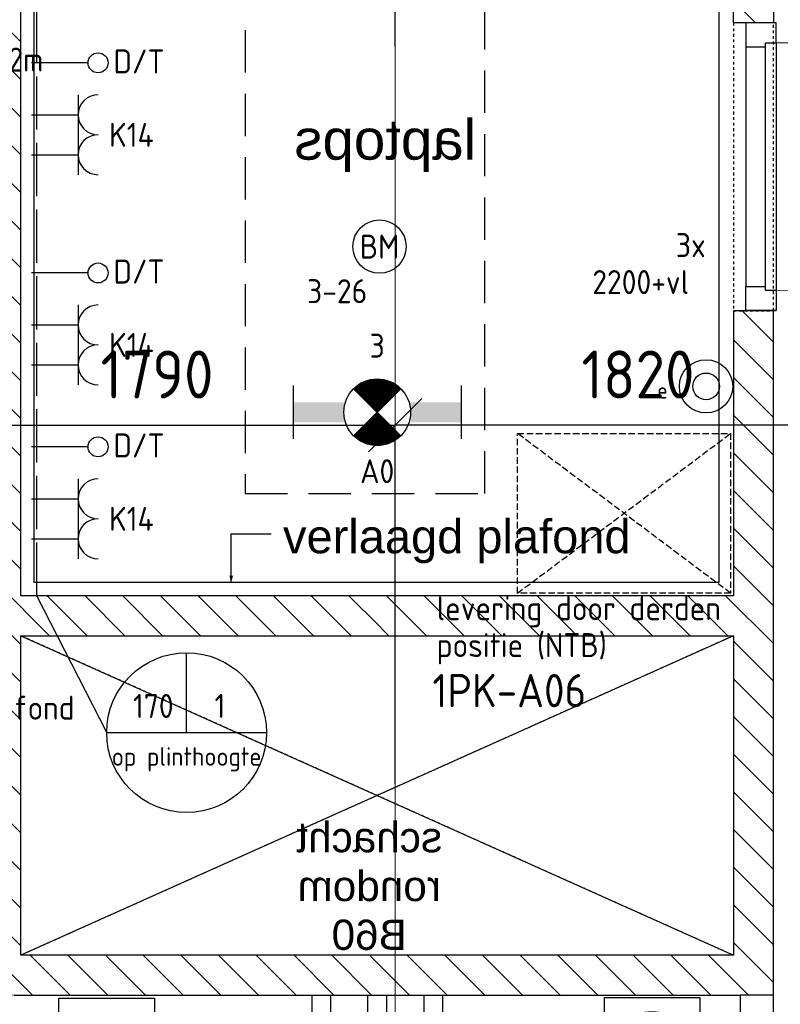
# Model space of a CAD drawing. Header units: millimetres. Extents: x -38031 to 110605, y -30229 to 92226.
# Tile 185 of 256: x 82951 to 85805, y 18366 to 22063. Entities that reach past the tile are written whole.
import ezdxf
from ezdxf.enums import TextEntityAlignment as Align

# ---------------------------------------------------------------- set-up
doc = ezdxf.new("R2010")
doc.units = ezdxf.units.MM
doc.header["$LTSCALE"] = 50
doc.set_wipeout_variables(frame=1)
doc.header["$PDMODE"] = 1
for name, pattern in [('E_GOOT3', [5, 4, -1]), ('HIDDEN2', [4.7625, 3.175, -1.5875]), ('STYLE_01', [0.41664, 0.20828, -0.20836]), ('STYLE_02', [0.694425, 0.48607, -0.208355]), ('STYLE_07', [1.875, 0.625, -0.20828, 0.625, -0.20836, 0.06943, -0.13893])]:
    doc.linetypes.add(name, pattern=pattern)
for name, color, linetype in [('AB$1A---_ATTRIB100', 8, 'Continuous'), ('AL$1A---_ALGEMEEN', 8, 'Continuous'), ('AL------_MAATVOERING', 2, 'Continuous'), ('AM$1A---_ARCERING', 8, 'Continuous'), ('AT$1A---_TEKST100', 8, 'Continuous'), ('BOUWKUNDIG', 8, 'Continuous'), ('Data', 4, 'Continuous'), ('EB6511--_ATTRIB', 2, 'Continuous'), ('EL6131--_WG', 3, 'Continuous'), ('EL6221--', 3, 'Continuous'), ('EL6222--', 3, 'Continuous'), ('EL6311--', 3, 'Continuous'), ('el6311--nv', 7, 'Continuous'), ('EL6431--', 3, 'Continuous'), ('EL6441--', 3, 'Continuous'), ('EL6511--', 3, 'Continuous'), ('EM6131--', 1, 'Continuous'), ('lengte voedingskabels', 3, 'Continuous'), ('LICHT_TEXT018', 1, 'Continuous')]:
    doc.layers.add(name, color=color, linetype=linetype)
doc.layers.add('stramien', color=1, linetype='Continuous', lineweight=15)
doc.styles.add('Arial', font='ARIAL.TTF')
doc.styles.add('BURO-018', font='iso.shx', dxfattribs={"height": 90})
doc.styles.add('BURO-025', font='ISO.shx', dxfattribs={"height": 125})
doc.styles.get("Standard").update_dxf_attribs({"font": 'iso.shx'})
doc.dimstyles.new('STABICAD', dxfattribs={"dimscale": 100, "dimtxt": 1.8, "dimasz": 2, "dimexe": 0, "dimexo": 2.5, "dimgap": 1.5, "dimtad": 0, "dimdec": 0, "dimrnd": 10, "dimzin": 0, "dimdsep": 46, "dimtxsty": 'Standard', "dimblk1": 'OBLIQUE', "dimblk2": 'OBLIQUE', "dimsah": 1, "dimcen": -3, "dimadec": 0, "dimazin": 0, "dimtfac": 1, "dimtdec": 0, "dimtofl": 0, "dimtmove": 2, "dimatfit": 3, "dimfxl": 0, "dimtvp": 1.055556, "dimtolj": 1, "dimtzin": 0, "dimarcsym": 0})
pattern_1 = [(45, (0, 0), (70.7107, -70.7107), [])]

# ---------------------------------------------------------------- blocks, each defined once
blk = doc.blocks.new('111410')
at = {"color": 0, "linetype": 'Continuous'}
for radius in [2, 1]:
    blk.add_circle((0, 3), radius, dxfattribs=at)
at = {"color": 0, "linetype": 'Continuous', "style": 'BURO-018'}
for tag, p in [('E_SLET1', (0, 7)), ('E_GROEP', (0, 0)), ('E_GKAST', (0, 0))]:
    blk.add_attdef(tag, text='', height=1.8, dxfattribs=at).set_placement(p, align=Align.MIDDLE)
at = {"color": 0, "linetype": 'Continuous', "style": 'BURO-018', "flags": 1}
for tag in ['E_MATCODE', 'E_SGROEP']:
    blk.add_attdef(tag, text='', height=1.8, dxfattribs=at).set_placement((0, 0), align=Align.MIDDLE)
blk = doc.blocks.new('_Oblique')
at = {"color": 0, "linetype": 'ByBlock', "lineweight": -2}
blk.add_line((-0.5, -0.5), (0.5, 0.5), dxfattribs=at)
blk = doc.blocks.new('*D52')
at = {"layer": 'AL------_MAATVOERING', "color": 0, "lineweight": -2}
for p, q in [((84360, 20233.4), (84360, 20540.6)), ((86182.4, 20540.6), (84360, 20540.6)), ((86182.4, 20233.4), (86182.4, 20540.6))]:
    blk.add_line(p, q, dxfattribs=at)
at = {"layer": 'Defpoints', "color": 0}
for p in [(84360, 20540.6), (84360, 19983.4), (86182.4, 19983.4)]:
    blk.add_point(p, dxfattribs=at)
at = {"layer": 'AL------_MAATVOERING', "color": 0, "lineweight": -2, "xscale": 200, "yscale": 200, "zscale": 200, "rotation": 180}
blk.add_blockref('_Oblique', (84360, 20540.6), dxfattribs=at)
at = {"layer": 'AL------_MAATVOERING', "color": 0, "lineweight": -2, "xscale": 200, "yscale": 200, "zscale": 200}
blk.add_blockref('_Oblique', (86182.4, 20540.6), dxfattribs=at)
at = {"layer": 'AL------_MAATVOERING', "color": 0, "insert": (85271.2, 20730.6), "char_height": 180, "attachment_point": 5}
blk.add_mtext('\\A1;1820', dxfattribs=at)
blk = doc.blocks.new('*D63')
at = {"layer": 'AL------_MAATVOERING', "color": 0, "lineweight": -2}
for p, q in [((82573, 19139.1), (82573, 20540.6)), ((82573, 20540.6), (84360, 20540.6)), ((84360, 19193.3), (84360, 20540.6))]:
    blk.add_line(p, q, dxfattribs=at)
at = {"layer": 'Defpoints', "color": 0}
for p in [(84360, 20540.6), (84360, 18943.3), (82573, 18889.1)]:
    blk.add_point(p, dxfattribs=at)
at = {"layer": 'AL------_MAATVOERING', "color": 0, "lineweight": -2, "xscale": 200, "yscale": 200, "zscale": 200, "rotation": 180}
blk.add_blockref('_Oblique', (82573, 20540.6), dxfattribs=at)
at = {"layer": 'AL------_MAATVOERING', "color": 0, "lineweight": -2, "xscale": 200, "yscale": 200, "zscale": 200}
blk.add_blockref('_Oblique', (84360, 20540.6), dxfattribs=at)
at = {"layer": 'AL------_MAATVOERING', "color": 0, "insert": (83466.5, 20730.6), "char_height": 180, "attachment_point": 5}
blk.add_mtext('\\A1;1790', dxfattribs=at)
blk = doc.blocks.new('E00018')
at = {"color": 0, "linetype": 'Continuous'}
for p, q in [((-1.768, -1.768), (1.768, 1.768)), ((1.768, -1.768), (-1.768, 1.768))]:
    blk.add_line(p, q, dxfattribs=at)
at = {"color": 0, "linetype": 'Continuous', "const_width": 2.5}
for points in [[(-0.884, 0.884, -0.198912), (0, 1.25, -0.198912), (0.884, 0.884, -1)], [(-0.884, -0.884, 0.198912), (0, -1.25, 0.198912), (0.884, -0.884, 1)]]:
    blk.add_lwpolyline(points, format="xyb", dxfattribs=at)
blk = doc.blocks.new('1115B6630-NO1')
at = {"color": 0}
for p, q in [((-6.3, 2), (-6.3, -2)), ((6.3, 2), (6.3, -2))]:
    blk.add_line(p, q, dxfattribs=at)
at = {"color": 0, "linetype": 'Continuous'}
blk.add_circle((0, 0), 2.5, dxfattribs=at)
at = {"color": 0}
for points in [[(-2.5, 0.75), (-6.3, 0.75), (-2.5, -0.75), (-6.3, -0.75)], [(2.5, 0.75), (6.3, 0.75), (2.5, -0.75), (6.3, -0.75)]]:
    blk.add_solid(points, dxfattribs=at)
at = {"color": 0, "zscale": 50}
blk.add_blockref('E00018', (0, 0), dxfattribs=at)
at = {"color": 0, "linetype": 'Continuous', "style": 'BURO-018'}
for tag, p in [('E_GKAST', (0, 8)), ('E_GROEP', (0, 5)), ('E_SGROEP', (4.5, 5)), ('E_ARMCODE', (0, 0)), ('E_SLET', (4.5, -3))]:
    blk.add_attdef(tag, text='', height=1.8, dxfattribs=at).set_placement(p, align=Align.MIDDLE)
blk = doc.blocks.new('E00123')
at = {"color": 0, "linetype": 'Continuous'}
blk.add_circle((0, 0), 2, dxfattribs=at)
at = {"color": 0, "linetype": 'Continuous', "style": 'BURO-018'}
for tag, p in [('E_TEXT1', (0, 4.5)), ('E_TEXT2', (0, 0))]:
    blk.add_attdef(tag, text='', height=1.8, dxfattribs=at).set_placement(p, align=Align.MIDDLE)
at = {"color": 0, "linetype": 'Continuous', "style": 'BURO-018', "flags": 1}
blk.add_attdef('E_MATCODE', (0, 0), '', height=1.8, dxfattribs=at)
blk = doc.blocks.new('*D248')
at = {"layer": 'AL------_MAATVOERING', "color": 0, "lineweight": -2}
for p, q in [((82612.9, 21962.4), (82612.9, 23597.2)), ((82612.9, 23597.2), (84360, 23597.2)), ((84360, 21962.4), (84360, 23597.2))]:
    blk.add_line(p, q, dxfattribs=at)
at = {"layer": 'Defpoints', "color": 0}
for p in [(84360, 23597.2), (82612.9, 21712.4), (84360, 21712.4)]:
    blk.add_point(p, dxfattribs=at)
at = {"layer": 'AL------_MAATVOERING', "color": 0, "lineweight": -2, "xscale": 200, "yscale": 200, "zscale": 200, "rotation": 180}
blk.add_blockref('_Oblique', (82612.9, 23597.2), dxfattribs=at)
at = {"layer": 'AL------_MAATVOERING', "color": 0, "lineweight": -2, "xscale": 200, "yscale": 200, "zscale": 200}
blk.add_blockref('_Oblique', (84360, 23597.2), dxfattribs=at)
at = {"layer": 'AL------_MAATVOERING', "color": 0, "insert": (83486.5, 23787.2), "char_height": 180, "attachment_point": 5}
blk.add_mtext('\\A1;1750', dxfattribs=at)
blk = doc.blocks.new('E00483')
at = {"color": 0}
for p, q in [((0, 6), (-6, 6)), ((-6, 6), (-6, 0)), ((0, 0), (0, 6)), ((-5, 1, -0.857), (-1, 5, -0.857)), ((-5, 5, -0.857), (-1, 1, -0.857)), ((-6, 0), (0, 0))]:
    blk.add_line(p, q, dxfattribs=at)
at = {"color": 0, "linetype": 'Continuous'}
for p, q in [((-5, 5, -0.857), (-5, 1, -0.857)), ((-1, 5, -0.857), (-5, 5, -0.857)), ((-1, 5, -0.857), (-1, 1, -0.857)), ((-1, 1, -0.857), (-5, 1, -0.857))]:
    blk.add_line(p, q, dxfattribs=at)
at = {"color": 0, "linetype": 'Continuous', "style": 'BURO-018', "flags": 1}
blk.add_attdef('E_MATCODE', text='', height=1.8, dxfattribs=at).set_placement((0, 0), align=Align.MIDDLE)
blk = doc.blocks.new('patchkast')
at = {"layer": 'Data', "linetype": 'STYLE_02'}
for p, q in [((-800, 0), (-800, 600)), ((-800, 600), (0, 600)), ((0, 0), (-800, 600)), ((-800, 0), (0, 600)), ((0, 600), (0, 0)), ((0, 0), (-800, 0))]:
    blk.add_line(p, q, dxfattribs=at)
blk = doc.blocks.new('E00126')
at = {"color": 0, "linetype": 'Continuous'}
for p, q in [((-3, 4.5), (3, 4.5)), ((-1.5, 1), (-1.5, 4.5)), ((1.5, 1), (1.5, 4.5))]:
    blk.add_line(p, q, dxfattribs=at)
for centre in [(-1.5, 6), (1.5, 6)]:
    blk.add_arc(centre, 1.5, 180, 0, dxfattribs=at)
at = {"color": 0, "linetype": 'Continuous', "style": 'BURO-018'}
for tag, p in [('E_GKAST', (0, 11.5)), ('E_GROEP', (0, 8.5)), ('E_SGROEP', (4.5, 8.5))]:
    blk.add_attdef(tag, text='', height=1.8, dxfattribs=at).set_placement(p, align=Align.MIDDLE)
at = {"color": 0, "linetype": 'Continuous', "style": 'BURO-018', "flags": 1}
for tag, p in [('E_VERMCODE', (13, 8.5)), ('E_MATCODE', (0, 0))]:
    blk.add_attdef(tag, text='', height=1.8, dxfattribs=at).set_placement(p, align=Align.MIDDLE)
blk = doc.blocks.new('E00139')
at = {"color": 0, "linetype": 'Continuous'}
blk.add_line((0, 5.25), (0, 1), dxfattribs=at)
blk.add_circle((0, 6), 0.75, dxfattribs=at)
at = {"color": 7, "style": 'BURO-018'}
for tag, p in [('E_COMMENT1', (0, 12)), ('E_DCOM1', (0, 9))]:
    blk.add_attdef(tag, text='', height=1.8, dxfattribs=at).set_placement(p, align=Align.MIDDLE)
at = {"color": 0, "style": 'BURO-018'}
blk.add_attdef('E_TEXT1', text='', height=1.8, dxfattribs=at).set_placement((2.5, 6), align=Align.MIDDLE)
at = {"color": 0, "linetype": 'Continuous', "style": 'BURO-018', "flags": 1}
blk.add_attdef('E_MATCODE', text='', height=1.8, dxfattribs=at).set_placement((0, 0), align=Align.MIDDLE)
blk = doc.blocks.new('E00103')
at = {"color": 0, "linetype": 'Continuous'}
for p, q in [((0, 6), (0, 12)), ((-6, 6), (6, 6))]:
    blk.add_line(p, q, dxfattribs=at)
blk.add_circle((0, 6), 6, dxfattribs=at)
at = {"color": 0, "linetype": 'Continuous', "style": 'BURO-018'}
for tag, p in [('E_TEXT1', (-2.5, 8)), ('E_TEXT3', (2.5, 8)), ('E_TEXT6', (0, 4))]:
    blk.add_attdef(tag, text='', height=1.8, dxfattribs=at).set_placement(p, align=Align.MIDDLE)
blk = doc.blocks.new('32x_hout-mk 874s-p')
at = {"color": 0}
blk.add_wipeout([(0, -1080), (0, 0), (-114, 0), (-114, -1080)], dxfattribs=at).dxf.layer = 'AL$1A---_ALGEMEEN'
at = {"layer": 'AL$1A---_ALGEMEEN', "color": 0}
blk.add_lwpolyline([(0, -1080), (0, 0), (-114, 0), (-114, -1080)], close=True, dxfattribs=at)
at = {"color": 0}
for points in [[(0, -90), (0, 0), (-114, 0), (-114, -90)], [(-114, -990), (0, -990), (0, -1080), (-114, -1080)]]:
    blk.add_wipeout(points, dxfattribs=at).dxf.layer = 'AL$1A---_ALGEMEEN'
at = {"layer": 'AL$1A---_ALGEMEEN', "color": 0}
for points in [[(0, -90), (0, 0), (-114, 0), (-114, -90)], [(-114, -990), (0, -990), (0, -1080), (-114, -1080)]]:
    blk.add_lwpolyline(points, close=True, dxfattribs=at)
at = {"color": 0}
blk.add_wipeout([(-40, -75), (0, -75), (0, -1005), (-40, -1005)], dxfattribs=at).dxf.layer = 'AL$1A---_ALGEMEEN'
at = {"layer": 'AL$1A---_ALGEMEEN', "color": 0, "lineweight": 15}
blk.add_line((0, -75), (930, -75), dxfattribs=at)
at = {"layer": 'AL$1A---_ALGEMEEN', "color": 0}
blk.add_lwpolyline([(-40, -75), (0, -75), (0, -1005), (-40, -1005)], close=True, dxfattribs=at)
at = {"layer": 'AL$1A---_ALGEMEEN', "color": 0, "lineweight": 15}
blk.add_arc((0, -75), 930, 270, 0, dxfattribs=at)
blk = doc.blocks.new('fonteintje 360 x 240')
at = {"color": 0}
blk.add_wipeout([(0, -132.1), (180, -132.1), (180, -133.1), (180, -134.2), (179.9, -135.3), (179.9, -136.3), (179.9, -137.4), (179.8, -138.5), (179.7, -139.5), (179.6, -140.6), (179.5, -141.6), (179.4, -142.7), (179.3, -143.7), (179.2, -144.8), (179, -145.8), (178.8, -146.8), (178.7, -147.9), (178.5, -148.9), (178.3, -150), (178.1, -151), (177.9, -152), (177.6, -153), (177.4, -154.1), (177.2, -155.1), (176.9, -156.1), (176.6, -157.1), (176.3, -158.2), (176, -159.2), (175.7, -160.2), (175.4, -161.2), (175, -162.2), (174.7, -163.2), (174.3, -164.2), (174, -165.2), (173.6, -166.2), (173.2, -167.2), (172.8, -168.2), (172.4, -169.2), (171.9, -170.2), (171.5, -171.2), (171, -172.1), (170.6, -173.1), (170.1, -174.1), (169.6, -175.1), (169.1, -176.1), (168.6, -177), (168.1, -178), (167.5, -179), (167, -179.9), (166.4, -180.9), (165.9, -181.9), (165.3, -182.8), (164.7, -183.8), (164.1, -184.7), (163.5, -185.7), (162.8, -186.6), (162.2, -187.6), (161.5, -188.5), (160.9, -189.5), (160.2, -190.4), (159.5, -191.4), (158.8, -192.3), (158.1, -193.2), (157.4, -194.2), (156.6, -195.1), (155.9, -196), (155.1, -197), (154.4, -197.9), (153.6, -198.8), (152.8, -199.7), (152, -200.6), (151.2, -201.5), (150.4, -202.4), (149.6, -203.3), (148.8, -204.1), (147.9, -205), (147.1, -205.9), (146.2, -206.7), (145.4, -207.6), (144.5, -208.4), (143.6, -209.3), (142.7, -210.1), (141.8, -210.9), (140.9, -211.7), (140, -212.6), (139.1, -213.4), (138.2, -214.2), (137.2, -215), (136.3, -215.8), (135.3, -216.5), (134.4, -217.3), (133.4, -218.1), (132.4, -218.8), (131.4, -219.6), (130.4, -220.4), (129.4, -221.1), (128.4, -221.8), (127.4, -222.6), (126.3, -223.3), (125.3, -224), (124.2, -224.8), (123.2, -225.5), (122.1, -226.2), (121, -226.9), (119.9, -227.6), (118.8, -228.2), (117.7, -228.9), (116.6, -229.6), (115.5, -230.3), (114.4, -230.9), (113.2, -231.6), (112.1, -232.2), (110.9, -232.9), (109.8, -233.5), (108.6, -234.1), (107.4, -234.8), (106.2, -235.4), (105, -236), (103.8, -236.6), (102.6, -237.2), (101.4, -237.8), (100.2, -238.4), (98.9, -239), (97.7, -239.5), (96.4, -240.1), (95.2, -240.7), (93.9, -241.2), (92.6, -241.8), (91.3, -242.3), (90, -242.9), (88.7, -243.4), (87.4, -243.9), (86.1, -244.4), (84.8, -244.9), (83.4, -245.4), (82.1, -245.9), (80.8, -246.4), (79.5, -246.9), (78.1, -247.3), (76.8, -247.8), (75.5, -248.2), (74.1, -248.7), (72.8, -249.1), (71.4, -249.5), (70.1, -250), (68.7, -250.4), (67.4, -250.8), (66, -251.1), (64.6, -251.5), (63.3, -251.9), (61.9, -252.3), (60.5, -252.6), (59.1, -253), (57.8, -253.3), (56.4, -253.6), (55, -254), (53.6, -254.3), (52.2, -254.6), (50.8, -254.9), (49.4, -255.2), (48, -255.4), (46.6, -255.7), (45.2, -256), (43.8, -256.2), (42.4, -256.5), (41, -256.7), (39.5, -256.9), (38.1, -257.2), (36.7, -257.4), (35.3, -257.6), (33.8, -257.8), (32.4, -258), (31, -258.2), (29.5, -258.3), (28.1, -258.5), (26.6, -258.6), (25.2, -258.8), (23.7, -258.9), (22.3, -259.1), (20.8, -259.2), (19.3, -259.3), (17.9, -259.4), (16.4, -259.5), (14.9, -259.6), (13.4, -259.7), (12, -259.7), (10.5, -259.8), (9, -259.8), (7.5, -259.9), (6, -259.9), (4.5, -260), (3, -260), (1.5, -260), (0, -260)], dxfattribs=at).dxf.layer = 'AL$1A---_ALGEMEEN'
at = {"layer": 'AL$1A---_ALGEMEEN', "color": 0}
blk.add_open_spline([(180, -132.1), (180, -166.3), (131.8, -225.7), (48.2, -260), (0, -260)], degree=2, dxfattribs=at)
at = {"color": 0}
blk.add_wipeout([(180, -132.1), (180, 0), (-180, 0), (-180, -132.1)], dxfattribs=at).dxf.layer = 'AL$1A---_ALGEMEEN'
at = {"layer": 'AL$1A---_ALGEMEEN', "color": 0}
blk.add_lwpolyline([(180, -132.1), (180, 0), (-180, 0), (-180, -132.1)], dxfattribs=at)
at = {"color": 0}
blk.add_wipeout([(0, -132.1), (-180, -132.1), (-180, -133.1), (-180, -134.2), (-179.9, -135.3), (-179.9, -136.3), (-179.9, -137.4), (-179.8, -138.5), (-179.7, -139.5), (-179.6, -140.6), (-179.5, -141.6), (-179.4, -142.7), (-179.3, -143.7), (-179.2, -144.8), (-179, -145.8), (-178.8, -146.8), (-178.7, -147.9), (-178.5, -148.9), (-178.3, -150), (-178.1, -151), (-177.9, -152), (-177.6, -153), (-177.4, -154.1), (-177.2, -155.1), (-176.9, -156.1), (-176.6, -157.1), (-176.3, -158.2), (-176, -159.2), (-175.7, -160.2), (-175.4, -161.2), (-175, -162.2), (-174.7, -163.2), (-174.3, -164.2), (-174, -165.2), (-173.6, -166.2), (-173.2, -167.2), (-172.8, -168.2), (-172.4, -169.2), (-171.9, -170.2), (-171.5, -171.2), (-171, -172.1), (-170.6, -173.1), (-170.1, -174.1), (-169.6, -175.1), (-169.1, -176.1), (-168.6, -177), (-168.1, -178), (-167.5, -179), (-167, -179.9), (-166.4, -180.9), (-165.9, -181.9), (-165.3, -182.8), (-164.7, -183.8), (-164.1, -184.7), (-163.5, -185.7), (-162.8, -186.6), (-162.2, -187.6), (-161.5, -188.5), (-160.9, -189.5), (-160.2, -190.4), (-159.5, -191.4), (-158.8, -192.3), (-158.1, -193.2), (-157.4, -194.2), (-156.6, -195.1), (-155.9, -196), (-155.1, -197), (-154.4, -197.9), (-153.6, -198.8), (-152.8, -199.7), (-152, -200.6), (-151.2, -201.5), (-150.4, -202.4), (-149.6, -203.3), (-148.8, -204.1), (-147.9, -205), (-147.1, -205.9), (-146.2, -206.7), (-145.4, -207.6), (-144.5, -208.4), (-143.6, -209.3), (-142.7, -210.1), (-141.8, -210.9), (-140.9, -211.7), (-140, -212.6), (-139.1, -213.4), (-138.2, -214.2), (-137.2, -215), (-136.3, -215.8), (-135.3, -216.5), (-134.4, -217.3), (-133.4, -218.1), (-132.4, -218.8), (-131.4, -219.6), (-130.4, -220.4), (-129.4, -221.1), (-128.4, -221.8), (-127.4, -222.6), (-126.3, -223.3), (-125.3, -224), (-124.2, -224.8), (-123.2, -225.5), (-122.1, -226.2), (-121, -226.9), (-119.9, -227.6), (-118.8, -228.2), (-117.7, -228.9), (-116.6, -229.6), (-115.5, -230.3), (-114.4, -230.9), (-113.2, -231.6), (-112.1, -232.2), (-110.9, -232.9), (-109.8, -233.5), (-108.6, -234.1), (-107.4, -234.8), (-106.2, -235.4), (-105, -236), (-103.8, -236.6), (-102.6, -237.2), (-101.4, -237.8), (-100.2, -238.4), (-98.9, -239), (-97.7, -239.5), (-96.4, -240.1), (-95.2, -240.7), (-93.9, -241.2), (-92.6, -241.8), (-91.3, -242.3), (-90, -242.9), (-88.7, -243.4), (-87.4, -243.9), (-86.1, -244.4), (-84.8, -244.9), (-83.4, -245.4), (-82.1, -245.9), (-80.8, -246.4), (-79.5, -246.9), (-78.1, -247.3), (-76.8, -247.8), (-75.5, -248.2), (-74.1, -248.7), (-72.8, -249.1), (-71.4, -249.5), (-70.1, -250), (-68.7, -250.4), (-67.4, -250.8), (-66, -251.1), (-64.6, -251.5), (-63.3, -251.9), (-61.9, -252.3), (-60.5, -252.6), (-59.1, -253), (-57.8, -253.3), (-56.4, -253.6), (-55, -254), (-53.6, -254.3), (-52.2, -254.6), (-50.8, -254.9), (-49.4, -255.2), (-48, -255.4), (-46.6, -255.7), (-45.2, -256), (-43.8, -256.2), (-42.4, -256.5), (-41, -256.7), (-39.5, -256.9), (-38.1, -257.2), (-36.7, -257.4), (-35.3, -257.6), (-33.8, -257.8), (-32.4, -258), (-31, -258.2), (-29.5, -258.3), (-28.1, -258.5), (-26.6, -258.6), (-25.2, -258.8), (-23.7, -258.9), (-22.3, -259.1), (-20.8, -259.2), (-19.3, -259.3), (-17.9, -259.4), (-16.4, -259.5), (-14.9, -259.6), (-13.4, -259.7), (-12, -259.7), (-10.5, -259.8), (-9, -259.8), (-7.5, -259.9), (-6, -259.9), (-4.5, -260), (-3, -260), (-1.5, -260), (0, -260)], dxfattribs=at).dxf.layer = 'AL$1A---_ALGEMEEN'
at = {"layer": 'AL$1A---_ALGEMEEN', "color": 0}
blk.add_open_spline([(-180, -132.1), (-180, -166.3), (-131.8, -225.7), (-48.2, -260), (0, -260)], degree=2, dxfattribs=at)
at = {"color": 0}
blk.add_wipeout([(-0.6, -234.9), (-15.1, -234.4), (-29.3, -233.1), (-43.4, -231), (-57, -228), (-70, -224.2), (-82.4, -219.6), (-94, -214.3), (-104.8, -208.3), (-114.5, -201.7), (-123.1, -194.6), (-130.5, -186.9), (-136.7, -178.9), (-141.5, -170.5), (-145.1, -161.9), (-147.2, -153.1), (-147.9, -144.2), (-147.2, -135.3), (-145.1, -126.5), (-141.5, -117.8), (-136.7, -109.5), (-130.5, -101.4), (-123.1, -93.8), (-114.5, -86.6), (-104.8, -80), (-94, -74), (-82.4, -68.7), (-70, -64.2), (-57, -60.4), (-43.4, -57.4), (-29.3, -55.2), (-15.1, -53.9), (-0.6, -53.5), (13.8, -53.9), (28.1, -55.2), (42.1, -57.4), (55.7, -60.4), (68.8, -64.2), (81.2, -68.7), (92.8, -74), (103.5, -80), (113.2, -86.6), (121.8, -93.8), (129.3, -101.4), (135.4, -109.5), (140.3, -117.8), (143.8, -126.5), (146, -135.3), (146.7, -144.2), (146, -153.1), (143.8, -161.9), (140.3, -170.5), (135.4, -178.9), (129.3, -186.9), (121.8, -194.6), (113.2, -201.7), (103.5, -208.3), (92.8, -214.3), (81.2, -219.6), (68.8, -224.2), (55.7, -228), (42.1, -231), (28.1, -233.1), (13.8, -234.4)], dxfattribs=at).dxf.layer = 'AL$1A---_ALGEMEEN'
at = {"layer": 'AL$1A---_ALGEMEEN', "color": 0}
blk.add_open_spline([(-74.3, -65.6), (-40.1, -53.5), (38.8, -53.5), (107.2, -77.8), (146.7, -119.9), (146.7, -168.5), (107.2, -210.6), (38.8, -234.9), (-40.1, -234.9), (-108.4, -210.6), (-147.9, -168.5), (-147.9, -119.9), (-108.4, -77.8), (-74.3, -65.6)], degree=2, dxfattribs=at)
at = {"color": 0}
blk.add_wipeout([(1.3, -104), (0.3, -104), (-0.7, -103.8), (-1.7, -103.6), (-2.7, -103.3), (-3.6, -102.9), (-4.5, -102.4), (-5.3, -101.8), (-6.1, -101.2), (-6.8, -100.5), (-7.4, -99.7), (-7.9, -98.9), (-8.4, -98), (-8.7, -97.1), (-9, -96.2), (-9.1, -95.3), (-9.2, -94.3), (-9.1, -93.4), (-9, -92.4), (-8.7, -91.5), (-8.4, -90.6), (-7.9, -89.8), (-7.4, -88.9), (-6.8, -88.2), (-6.1, -87.5), (-5.3, -86.8), (-4.5, -86.3), (-3.6, -85.8), (-2.7, -85.4), (-1.7, -85.1), (-0.7, -84.8), (0.3, -84.7), (1.3, -84.7), (2.3, -84.7), (3.4, -84.8), (4.3, -85.1), (5.3, -85.4), (6.2, -85.8), (7.1, -86.3), (8, -86.8), (8.7, -87.5), (9.4, -88.2), (10, -88.9), (10.5, -89.8), (11, -90.6), (11.3, -91.5), (11.6, -92.4), (11.7, -93.4), (11.8, -94.3), (11.7, -95.3), (11.6, -96.2), (11.3, -97.1), (11, -98), (10.5, -98.9), (10, -99.7), (9.4, -100.5), (8.7, -101.2), (8, -101.8), (7.1, -102.4), (6.2, -102.9), (5.3, -103.3), (4.3, -103.6), (3.4, -103.8), (2.3, -104)], dxfattribs=at).dxf.layer = 'AL$1A---_ALGEMEEN'
at = {"layer": 'AL$1A---_ALGEMEEN', "color": 0}
blk.add_open_spline([(-3.9, -85.9), (-1.5, -84.7), (4.1, -84.7), (9, -87.2), (11.8, -91.7), (11.8, -96.9), (9, -101.4), (4.1, -104), (-1.5, -104), (-6.4, -101.4), (-9.2, -96.9), (-9.2, -91.7), (-6.4, -87.2), (-3.9, -85.9)], degree=2, dxfattribs=at)
blk = doc.blocks.new('toil. 10 top')
at = {"color": 0, "lineweight": 5}
blk.add_wipeout([(-202.38, 176.35), (202.64, 176.35), (202.64, 77.25), (-202.38, 77.25)], dxfattribs=at).dxf.layer = 'AL$1A---_ALGEMEEN'
at = {"color": 0}
blk.add_wipeout([(-126.41, -63.78), (-125.9, -59.46), (-125.39, -54.88), (-124.88, -50.82), (-124.12, -47.01), (-123.61, -42.94), (-123.1, -39.13), (-122.34, -35.57), (-121.58, -32.02), (-120.82, -28.71), (-120.05, -25.66), (-119.29, -22.87), (-118.27, -19.82), (-117.51, -17.28), (-116.5, -14.99), (-113.95, -10.42), (115.23, -9.66), (116.5, -11.69), (117.77, -13.97), (119.04, -16.52), (120.06, -19.31), (121.08, -22.36), (122.09, -25.41), (122.86, -28.71), (123.87, -32.02), (124.64, -36.08), (125.14, -39.64), (125.91, -43.45), (126.67, -47.52), (127.18, -51.33), (127.94, -55.39), (129.46, -63.27)], dxfattribs=at).dxf.layer = 'AL$1A---_ALGEMEEN'
at = {"layer": 'AL$1A---_ALGEMEEN', "color": 0, "lineweight": 5, "flags": 128}
blk.add_lwpolyline([(-202.38, 176.35), (202.64, 176.35), (202.64, 77.25), (-202.38, 77.25), (-202.38, 176.35)], dxfattribs=at)
at = {"layer": 'AL$1A---_ALGEMEEN', "color": 0, "flags": 128}
blk.add_lwpolyline([(-126.41, -63.78), (-125.9, -59.46), (-125.39, -54.88), (-124.88, -50.82), (-124.12, -47.01), (-123.61, -42.94), (-123.1, -39.13), (-122.34, -35.57), (-121.58, -32.02), (-120.82, -28.71), (-120.05, -25.66), (-119.29, -22.87), (-118.27, -19.82), (-117.51, -17.28), (-116.5, -14.99), (-113.95, -10.42), (115.23, -9.66), (116.5, -11.69), (117.77, -13.97), (119.04, -16.52), (120.06, -19.31), (121.08, -22.36), (122.09, -25.41), (122.86, -28.71), (123.87, -32.02), (124.64, -36.08), (125.14, -39.64), (125.91, -43.45), (126.67, -47.52), (127.18, -51.33), (127.94, -55.39), (129.46, -63.27)], dxfattribs=at)
at = {"color": 0}
blk.add_wipeout([(-182.05, -326), (-181.8, -304.15), (-180.53, -282.55), (-178.5, -260.95), (-175.96, -239.61), (-172.4, -218.77), (-168.59, -198.19), (-164.01, -177.86), (-159.18, -158.29), (-153.59, -139.24), (-147.75, -120.94), (-141.65, -103.15), (-135.3, -86.65), (-128.69, -70.89), (-121.83, -55.65), (-114.97, -41.42), (-107.86, -28.46), (-106.59, -27.19), (-104.3, -25.92), (-101, -24.9), (-96.93, -24.14), (-92.1, -23.38), (-86.51, -22.87), (-80.16, -22.36), (-73.04, -22.11), (-65.68, -21.85), (-57.29, -21.6), (-48.65, -21.6), (-39.5, -21.6), (-29.85, -21.34), (-19.68, -21.34), (1.41, -21.34), (11.81, -21.34), (22.49, -21.34), (32.4, -21.34), (42.31, -21.09), (51.2, -21.09), (60.09, -20.84), (68.22, -20.84), (76.1, -20.84), (82.96, -21.09), (89.32, -21.34), (95.16, -21.6), (99.99, -22.11), (104.05, -22.87), (107.1, -23.63), (110.66, -25.66), (113.96, -32.52), (120.82, -45.99), (127.43, -60.98), (133.78, -76.74), (139.63, -93.25), (145.47, -110.27), (150.81, -128.31), (155.89, -147.11), (158.18, -156.77), (162.5, -176.33), (166.56, -196.41), (169.86, -216.99), (172.66, -238.34), (174.95, -259.93), (176.73, -281.79), (177.74, -303.64), (178.25, -326), (177.23, -348.87), (174.44, -370.981), (170.12, -392.571), (164.02, -412.651), (156.4, -432.471), (147.25, -450.511), (136.83, -467.791), (125.4, -483.801), (112.44, -498.031), (98.72, -510.981), (83.73, -522.161), (67.97, -531.821), (51.45, -539.191), (34.43, -544.781), (-1.9, -549.101), (-20.19, -548.081), (-38.23, -544.781), (-55.51, -539.191), (-72.03, -531.821), (-87.78, -522.161), (-102.52, -510.981), (-116.5, -498.031), (-129.2, -483.801), (-140.89, -467.791), (-151.31, -450.511), (-160.46, -432.471), (-168.08, -412.651), (-174.18, -392.571), (-178.5, -370.981)], dxfattribs=at).dxf.layer = 'AL$1A---_ALGEMEEN'
at = {"layer": 'AL$1A---_ALGEMEEN', "color": 0, "flags": 128}
blk.add_lwpolyline([(-182.05, -326), (-181.8, -304.15), (-180.53, -282.55), (-178.5, -260.95), (-175.96, -239.61), (-172.4, -218.77), (-168.59, -198.19), (-164.01, -177.86), (-159.18, -158.29), (-153.59, -139.24), (-147.75, -120.94), (-141.65, -103.15), (-135.3, -86.65), (-128.69, -70.89), (-121.83, -55.65), (-114.97, -41.42), (-107.86, -28.46), (-106.59, -27.19), (-104.3, -25.92), (-101, -24.9), (-96.93, -24.14), (-92.1, -23.38), (-86.51, -22.87), (-80.16, -22.36), (-73.04, -22.11), (-65.68, -21.85), (-57.29, -21.6), (-48.65, -21.6), (-39.5, -21.6), (-29.85, -21.34), (-19.68, -21.34), (1.41, -21.34), (11.81, -21.34), (22.49, -21.34), (32.4, -21.34), (42.31, -21.09), (51.2, -21.09), (60.09, -20.84), (68.22, -20.84), (76.1, -20.84), (82.96, -21.09), (89.32, -21.34), (95.16, -21.6), (99.99, -22.11), (104.05, -22.87), (107.1, -23.63), (110.66, -25.66), (113.96, -32.52), (120.82, -45.99), (127.43, -60.98), (133.78, -76.74), (139.63, -93.25), (145.47, -110.27), (150.81, -128.31), (155.89, -147.11), (158.18, -156.77), (162.5, -176.33), (166.56, -196.41), (169.86, -216.99), (172.66, -238.34), (174.95, -259.93), (176.73, -281.79), (177.74, -303.64), (178.25, -326), (177.23, -348.87), (174.44, -370.981), (170.12, -392.571), (164.02, -412.651), (156.4, -432.471), (147.25, -450.511), (136.83, -467.791), (125.4, -483.801), (112.44, -498.031), (98.72, -510.981), (83.73, -522.161), (67.97, -531.821), (51.45, -539.191), (34.43, -544.781), (-1.9, -549.101), (-20.19, -548.081), (-38.23, -544.781), (-55.51, -539.191), (-72.03, -531.821), (-87.78, -522.161), (-102.52, -510.981), (-116.5, -498.031), (-129.2, -483.801), (-140.89, -467.791), (-151.31, -450.511), (-160.46, -432.471), (-168.08, -412.651), (-174.18, -392.571), (-178.5, -370.981), (-182.05, -326)], dxfattribs=at)
at = {"color": 0, "lineweight": 5}
blk.add_wipeout([(-89.82, 75.21), (89.57, 75.21), (89.57, -4.57), (-89.82, -4.57)], dxfattribs=at).dxf.layer = 'AL$1A---_ALGEMEEN'
at = {"color": 0}
blk.add_wipeout([(-145.72, -115.35), (-144.45, -112.56), (-142.92, -110.01), (-141.14, -107.73), (-139.11, -105.19), (-137.08, -103.41), (-134.79, -101.88), (-132.25, -100.36), (-129.71, -99.09), (-127.17, -98.33), (-124.37, -97.31), (-121.83, -96.8), (-119.04, -96.29), (-116.24, -96.04), (-113.45, -95.79), (-107.86, -95.54), (110.66, -95.54), (112.95, -95.79), (115.74, -95.79), (118.28, -96.04), (120.82, -96.04), (123.36, -96.55), (125.91, -97.06), (128.19, -97.82), (130.73, -98.83), (133.02, -99.85), (135.31, -101.12), (137.59, -102.9), (139.63, -104.68), (141.66, -107.22), (143.44, -109.51), (147, -115.35)], dxfattribs=at).dxf.layer = 'AL$1A---_ALGEMEEN'
at = {"layer": 'AL$1A---_ALGEMEEN', "color": 0}
blk.add_line((460, 0), (-460, 0), dxfattribs=at)
at = {"layer": 'AL$1A---_ALGEMEEN', "color": 0, "lineweight": 5, "flags": 128}
blk.add_lwpolyline([(-89.82, 75.21), (89.57, 75.21), (89.57, -4.57), (-89.82, -4.57), (-89.82, 75.21)], dxfattribs=at)
at = {"layer": 'AL$1A---_ALGEMEEN', "color": 0, "flags": 128}
blk.add_lwpolyline([(-145.72, -115.35), (-144.45, -112.56), (-142.92, -110.01), (-141.14, -107.73), (-139.11, -105.19), (-137.08, -103.41), (-134.79, -101.88), (-132.25, -100.36), (-129.71, -99.09), (-127.17, -98.33), (-124.37, -97.31), (-121.83, -96.8), (-119.04, -96.29), (-116.24, -96.04), (-113.45, -95.79), (-107.86, -95.54), (110.66, -95.54), (112.95, -95.79), (115.74, -95.79), (118.28, -96.04), (120.82, -96.04), (123.36, -96.55), (125.91, -97.06), (128.19, -97.82), (130.73, -98.83), (133.02, -99.85), (135.31, -101.12), (137.59, -102.9), (139.63, -104.68), (141.66, -107.22), (143.44, -109.51), (147, -115.35)], dxfattribs=at)
at = {"color": 0, "lineweight": 5}
for points in [[(-228.05, 208.36), (-228.05, 71.4), (-89.82, 71.4)], [(89.82, 71.4), (229.32, 71.4), (229.32, 208.87)]]:
    blk.add_wipeout(points, dxfattribs=at).dxf.layer = 'AL$1A---_ALGEMEEN'
at = {"layer": 'AL$1A---_ALGEMEEN', "color": 0, "lineweight": 5}
blk.add_line((-228.05, 208.36), (229.32, 208.36), dxfattribs=at)
at = {"layer": 'AL$1A---_ALGEMEEN', "color": 0}
blk.add_line((460, 70), (-460, 70), dxfattribs=at)
at = {"layer": 'AL$1A---_ALGEMEEN', "color": 0, "lineweight": 5, "flags": 128}
for points in [[(-228.05, 208.36), (-228.05, 71.4), (-89.82, 71.4)], [(89.82, 71.4), (229.32, 71.4), (229.32, 208.87)]]:
    blk.add_lwpolyline(points, dxfattribs=at)
blk = doc.blocks.new('tekst 12 pts')
at = {"layer": 'AL$1A---_ALGEMEEN', "color": 0, "style": 'Arial'}
blk.add_attdef('naam_ruimte', text='', height=151.5, dxfattribs=at).set_placement((0, -41.1), align=Align.TOP_CENTER)
at = {"layer": 'AL$1A---_ALGEMEEN', "color": 0, "flags": 1}
for tag, p in [('oppervlakte', (-264.6, -1003)), ('stramiennummer', (-264.6, -1275.7))]:
    blk.add_attdef(tag, p, '', height=151.5, dxfattribs=at)
blk = doc.blocks.new('serviceblok model A')
at = {"layer": 'AL$1A---_ALGEMEEN', "color": 0, "xscale": -1}
blk.add_blockref('fonteintje 360 x 240', (450, -4860), dxfattribs=at)
at = {"layer": 'AL$1A---_ALGEMEEN', "color": 0, "xscale": -1, "rotation": 270}
blk.add_blockref('toil. 10 top', (1237.5, -5310.2), dxfattribs=at)
at = {"layer": 'AL$1A---_ALGEMEEN', "color": 0, "rotation": 90}
blk.add_blockref('toil. 10 top', (1727.5, -5310.2), dxfattribs=at)
at = {"layer": 'AL$1A---_ALGEMEEN', "color": 0}
blk.add_blockref('fonteintje 360 x 240', (2497.5, -4861.4), dxfattribs=at)
at = {"color": 0}
blk.add_wipeout([(2970, -150), (2970, -4850), (2820, -4850), (1485.2, -4850), (1485.2, -4700), (2820, -4700), (2820, -3500), (1485.2, -3500), (1485.2, -3350), (2820, -3350), (2820, -150)], dxfattribs=at).dxf.layer = 'AL$1A---_ALGEMEEN'
at = {"layer": 'AL$1A---_ALGEMEEN', "color": 0}
ref = blk.add_blockref('tekst 12 pts', (1451.9, -1520.2), dxfattribs=at)
ref.add_attrib('naam_ruimte', 'laptops', dxfattribs={"layer": 'AB$1A---_ATTRIB100', "height": 151.52, "style": 'Arial'}).set_placement((1451.9, -1561.3), align=Align.TOP_CENTER)
at = {"color": 0}
blk.add_wipeout([(1485.2, -3350), (1485.2, -3500), (145, -3500), (145, -4700), (1485.2, -4700), (1485.2, -4850), (145, -4850), (-5, -4850), (-5, -2280), (145, -2280), (145, -3350)], dxfattribs=at).dxf.layer = 'AL$1A---_ALGEMEEN'
at = {"layer": 'AM$1A---_ARCERING', "linetype": 'Continuous', "lineweight": 5}
h = blk.add_hatch(dxfattribs=at)
h.set_pattern_fill('KALKZANDSTEEN', color=256, style=0, pattern_type=2)
h.set_pattern_definition(pattern_1)
h.paths.add_polyline_path([(145, -3350), (2820, -3350), (2820, -150), (2970, -150), (2970, -3350), (2970, -4850), (2820, -4850), (145, -4850), (-5, -4850), (-5, -3350), (-5, -2280), (145, -2280)])
h.paths.add_polyline_path([(145, -3500), (145, -4700), (2820, -4700), (2820, -3500)], flags=16)
at = {"layer": 'AL$1A---_ALGEMEEN', "color": 0, "linetype": 'STYLE_01'}
for p, q in [((145, -3500), (2820, -4700)), ((145, -4700), (2820, -3500))]:
    blk.add_line(p, q, dxfattribs=at)
at = {"layer": 'AL$1A---_ALGEMEEN', "color": 0, "flags": 128}
for points in [[(145, -3350), (2820, -3350), (2820, -150), (2970, -150), (2970, -3350), (2970, -4850), (2820, -4850), (145, -4850), (-5, -4850), (-5, -3350), (-5, -2280), (145, -2280)], [(145, -3500), (145, -4700), (2820, -4700), (2820, -3500)]]:
    blk.add_lwpolyline(points, close=True, dxfattribs=at)
at = {"layer": 'AT$1A---_TEKST100', "insert": (1512.1, -4440.4), "char_height": 113.643, "attachment_point": 5, "line_spacing_factor": 0.967741, "style": 'Arial'}
blk.add_mtext('{\\C256;\\lschacht\\Prondom\\PB60}', dxfattribs=at)
at = {"color": 0}
for points in [[(145, -100), (1185, -100), (1185, 50), (-5, 50), (-5, -1199), (145, -1199)], [(2970, -4850), (2970, -7045), (-5, -7045), (-5, -6920), (2845, -6920), (2845, -4850)]]:
    blk.add_wipeout(points, dxfattribs=at).dxf.layer = 'AL$1A---_ALGEMEEN'
at = {"layer": 'AM$1A---_ARCERING', "linetype": 'Continuous', "lineweight": 5}
h = blk.add_hatch(dxfattribs=at)
h.set_pattern_fill('KALKZANDSTEEN', color=256, style=0, pattern_type=2)
h.set_pattern_definition(pattern_1)
h.paths.add_polyline_path([(145, -100), (1185, -100), (1185, 50), (-5, 50), (-5, -1199), (145, -1199)])
at = {"layer": 'AL$1A---_ALGEMEEN', "color": 0, "flags": 128}
blk.add_lwpolyline([(1185, 50), (-5, 50), (-5, -1199), (145, -1199), (145, -100)], dxfattribs=at)
at = {"layer": 'AL$1A---_ALGEMEEN', "color": 0, "linetype": 'STYLE_01'}
blk.add_lwpolyline([(-5, -1199), (145, -1199), (145, -2280), (-5, -2280)], close=True, dxfattribs=at)
at = {"color": 0}
for points in [[(-5, -4850), (120, -4850), (120, -5886), (-5, -5886)], [(1517.5, -5770), (1517.5, -4850), (1447.5, -4850), (1447.5, -5770)]]:
    blk.add_wipeout(points, dxfattribs=at).dxf.layer = 'AL$1A---_ALGEMEEN'
at = {"layer": 'AL$1A---_ALGEMEEN', "color": 0}
for points in [[(-5, -4850), (120, -4850), (120, -5886), (-5, -5886)], [(1517.5, -5770), (1517.5, -4850), (1447.5, -4850), (1447.5, -5770)]]:
    blk.add_lwpolyline(points, close=True, dxfattribs=at)
blk = doc.blocks.new('txt 1_100 verlaagd plafond')
at = {"layer": 'AL$1A---_ALGEMEEN', "color": 0}
for p, q in [((-1830, 0), (-1830, 182.6)), ((-1830, 182.6), (-1680, 182.6))]:
    blk.add_line(p, q, dxfattribs=at)
blk.add_solid([(-1830, 0), (-1836.7, 25), (-1823.3, 25)], dxfattribs=at)
at = {"layer": 'AT$1A---_TEKST100', "insert": (-983.5, 235.8), "char_height": 126.27, "attachment_point": 2, "line_spacing_factor": 0.967741, "style": 'Arial'}
blk.add_mtext('{\\C256;\\lverlaagd plafond}', dxfattribs=at)
blk = doc.blocks.new('200254 W 211 30-06-2008')
at = {"layer": 'AL$1A---_ALGEMEEN', "xscale": 0.02, "yscale": 0.02, "zscale": 0.02}
blk.add_blockref('32x_hout-mk 874s-p', (20750.549, 3456.965), dxfattribs=at)
at = {"layer": 'AL$1A---_ALGEMEEN', "xscale": -0.02, "yscale": 0.02, "zscale": 0.02}
blk.add_blockref('serviceblok model A', (20750.249, 3480.945), dxfattribs=at)
at = {"layer": 'AL$1A---_ALGEMEEN'}
for p, q in [((20693.849, 3410.945), (20747.349, 3386.945)), ((20747.349, 3410.945), (20693.849, 3386.945))]:
    blk.add_line(p, q, dxfattribs=at)
blk.add_lwpolyline([(20694.849, 3476.945), (20746.249, 3476.945), (20746.249, 3414.945), (20694.849, 3414.945)], close=True, dxfattribs=at)
at = {"layer": 'stramien', "linetype": 'STYLE_07', "ltscale": 50}
blk.add_line((20721.949, 2695.425), (20721.949, 4240.025), dxfattribs=at)
at = {"layer": 'AL$1A---_ALGEMEEN', "xscale": 0.02, "yscale": 0.02, "zscale": 0.02}
blk.add_blockref('txt 1_100 verlaagd plafond', (20746.249, 3414.945), dxfattribs=at)

msp = doc.modelspace()

# ---------------------------------------------------------------- block references
at = {"layer": 'BOUWKUNDIG', "xscale": 50, "yscale": 50, "zscale": 50}
msp.add_blockref('200254 W 211 30-06-2008', (-951737.5, -150797.3), dxfattribs=at)

# ---------------------------------------------------------------- next in the draw order: linework, layer by layer
at = {"layer": 'EL6131--_WG', "linetype": 'E_GOOT3'}
for p, q in [((82955, 19900), (82955, 23100)), ((83015, 19900), (83015, 23040)), ((83015, 19900), (82955, 19900))]:
    msp.add_line(p, q, dxfattribs=at)
at = {"layer": 'EM6131--'}
msp.add_line((83277.6, 19386), (83015, 19900), dxfattribs=at)
at = {"layer": 'LICHT_TEXT018', "linetype": 'HIDDEN2'}
msp.add_lwpolyline([(84696.8, 20284), (84696.8, 22737.2), (83796.8, 22737.2), (83796.8, 20284)], close=True, dxfattribs=at)

# ---------------------------------------------------------------- next in the draw order: block references
at = {"layer": 'EL6221--'}
msp.add_blockref('patchkast', (85619, 19909.5), dxfattribs=at)
at = {"layer": 'EL6222--'}
ref = msp.add_blockref('E00126', (82945.3, 21630.6), dxfattribs=dict(at, xscale=50, yscale=50, zscale=50, rotation=270))
ref.add_attrib('E_GROEP', 'K14', dxfattribs={"layer": '0', "color": 1, "linetype": 'Continuous', "height": 90, "style": 'BURO-018'}).set_placement((83370.3, 21630.6), align=Align.MIDDLE)
ref = msp.add_blockref('E00126', (82945.3, 20841.7), dxfattribs=dict(at, xscale=50, yscale=50, zscale=50, rotation=270))
ref.add_attrib('E_GROEP', 'K14', dxfattribs={"layer": '0', "color": 1, "linetype": 'Continuous', "height": 90, "style": 'BURO-018'}).set_placement((83370.3, 20841.7), align=Align.MIDDLE)
ref = msp.add_blockref('E00126', (82945.3, 20188.8), dxfattribs=dict(at, xscale=50, yscale=50, zscale=50, rotation=270))
ref.add_attrib('E_GROEP', 'K14', dxfattribs={"layer": '0', "color": 1, "linetype": 'Continuous', "height": 90, "style": 'BURO-018'}).set_placement((83370.3, 20188.8), align=Align.MIDDLE)
at = {"layer": 'EL6311--'}
ref = msp.add_blockref('111410', (85526.9, 20536.1), dxfattribs=dict(at, xscale=50, yscale=50, zscale=50))
ref.add_attrib('E_SLET1', 'e', dxfattribs={"layer": '0', "color": 1, "linetype": 'Continuous', "height": 60, "style": 'BURO-018'}).set_placement((85363.1, 20670.4), align=Align.MIDDLE)
at = {"layer": 'el6311--nv'}
ref = msp.add_blockref('1115B6630-NO1', (84292.8, 20589), dxfattribs=dict(at, xscale=50, yscale=50, zscale=50))
ref.add_attrib('E_ARMCODE', 'A0', dxfattribs={"layer": '0', "color": 1, "linetype": 'Continuous', "height": 90, "style": 'BURO-018'}).set_placement((84292.8, 20367.5), align=Align.MIDDLE)
ref.add_attrib('E_GROEP', '3', dxfattribs={"layer": '0', "color": 1, "linetype": 'Continuous', "height": 90, "style": 'BURO-018'}).set_placement((84292.8, 20839), align=Align.MIDDLE)
at = {"layer": 'EL6431--'}
ref = msp.add_blockref('E00483', (82486.1, 18959.7), dxfattribs=dict(at, xscale=50, yscale=50, zscale=50, rotation=270))
ref.add_attrib('E_MATCODE', 'Multitap 3', dxfattribs={"layer": '0', "color": 1, "linetype": 'Continuous', "height": 90, "style": 'BURO-018'}).set_placement((82677.3, 19344.9), align=Align.MIDDLE)
at = {"layer": 'EL6441--'}
ref = msp.add_blockref('E00139', (82945.3, 21900.7), dxfattribs=dict(at, xscale=50, yscale=50, zscale=50, rotation=270))
ref.add_attrib('E_TEXT1', 'D/T', dxfattribs={"layer": '0', "color": 1, "height": 90, "style": 'BURO-018'}).set_placement((83398.8, 21906.2), align=Align.MIDDLE)
ref = msp.add_blockref('E00139', (82945.3, 21111.8), dxfattribs=dict(at, xscale=50, yscale=50, zscale=50, rotation=270))
ref.add_attrib('E_TEXT1', 'D/T', dxfattribs={"layer": '0', "color": 1, "height": 90, "style": 'BURO-018'}).set_placement((83398.8, 21117.3), align=Align.MIDDLE)
ref = msp.add_blockref('E00139', (82945.3, 20458.9), dxfattribs=dict(at, xscale=50, yscale=50, zscale=50, rotation=270))
ref.add_attrib('E_TEXT1', 'D/T', dxfattribs={"layer": '0', "color": 1, "height": 90, "style": 'BURO-018'}).set_placement((83398.8, 20464.4), align=Align.MIDDLE)
at = {"layer": 'EL6511--'}
ref = msp.add_blockref('E00123', (84301.4, 21210.7), dxfattribs=dict(at, xscale=50, yscale=50, zscale=50))
ref.add_attrib('E_TEXT2', 'BM', dxfattribs={"layer": 'EB6511--_ATTRIB', "color": 1, "linetype": 'Continuous', "height": 90, "style": 'BURO-018'}).set_placement((84301.4, 21210.7), align=Align.MIDDLE)
ref.add_attrib('E_TEXT1', '3-26', dxfattribs={"layer": 'EB6511--_ATTRIB', "color": 1, "linetype": 'Continuous', "height": 90, "style": 'BURO-018'}).set_placement((84142.5, 21043.5), align=Align.MIDDLE)
at = {"layer": 'EM6131--'}
ref = msp.add_blockref('E00103', (83577.6, 19086), dxfattribs=dict(at, xscale=50, yscale=50, zscale=50))
ref.add_attrib('E_TEXT1', '170', dxfattribs={"layer": '0', "color": 1, "linetype": 'Continuous', "height": 90, "style": 'BURO-018'}).set_placement((83452.6, 19486), align=Align.MIDDLE)
ref.add_attrib('E_TEXT3', '1', dxfattribs={"layer": '0', "color": 1, "linetype": 'Continuous', "height": 90, "style": 'BURO-018'}).set_placement((83702.6, 19486), align=Align.MIDDLE)
ref.add_attrib('E_TEXT6', 'op plinthoogte', dxfattribs={"layer": '0', "color": 1, "linetype": 'Continuous', "height": 70, "style": 'BURO-018'}).set_placement((83577.6, 19286), align=Align.MIDDLE)

# ---------------------------------------------------------------- next in the draw order: texts
at = {"layer": 'Data', "color": 2, "linetype": 'STYLE_02', "style": 'BURO-018'}
for s, p in [('levering door derden', (84515.9, 19808)), ('positie (NTB)', (84515.5, 19669.6))]:
    msp.add_text(s, height=90, dxfattribs=at).set_placement(p)
at = {"layer": 'Data', "color": 2, "style": 'BURO-025'}
msp.add_text('1PK-A06', height=125, dxfattribs=at).set_placement((84499.9, 19481.2))
at = {"layer": 'EL6222--', "color": 1, "style": 'BURO-018'}
msp.add_text('3x', height=90, dxfattribs=at).set_placement((85413.6, 21171.3))
at = {"layer": 'EL6222--', "color": 1}
msp.add_text('2200+vl', height=90, dxfattribs=at).set_placement((85099.9, 21032.6))
at = {"layer": 'EL6431--', "color": 1, "style": 'BURO-018'}
msp.add_text('boven plafond', height=90, dxfattribs=at).set_placement((82438.5, 19434.5))
at = {"layer": 'lengte voedingskabels', "color": 1}
msp.add_text('102m', height=90, dxfattribs=at).set_placement((82813.1, 21868.1))

# ---------------------------------------------------------------- next in the draw order: dimensions: what is measured, and where the dimension line sits
at = {"layer": 'AL------_MAATVOERING'}
for base, p1, p2, picture, middle in [((84360, 23597.2), (82612.9, 21712.4), (84360, 21712.4), '*D248', (83486.5, 23787.2)), ((84360, 20540.6), (82573, 18889.1), (84360, 18943.3), '*D63', (83466.5, 20730.6)), ((84360, 20540.6), (86182.4, 19983.4), (84360, 19983.4), '*D52', (85271.2, 20730.6))]:
    dim = msp.add_linear_dim(base=base, p1=p1, p2=p2, dimstyle='STABICAD', dxfattribs=at)
    dim.commit()
    dim.dimension.update_dxf_attribs({"geometry": picture, "text_midpoint": middle})

doc.saveas('drawing.dxf')
